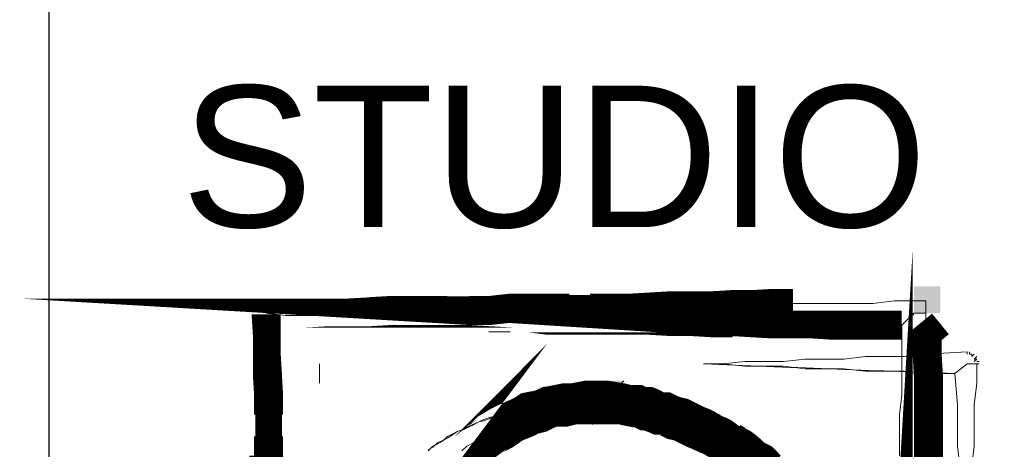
# Model space of a CAD drawing. Header units: millimetres. Extents: x -9409 to 0, y -5353 to 3057.
# Tile 84 of 256: x -4511 to -4337, y -4862 to -4786. Entities that reach past the tile are written whole.
import ezdxf

# ---------------------------------------------------------------- set-up
doc = ezdxf.new("R2010")
doc.units = ezdxf.units.MM
doc.layers.add('PDF_A-TABELKA', color=7, linetype='Continuous')
doc.layers.add('PDF_Text', color=7, linetype='Continuous')
doc.layers.add('SQ_TAB TEKST', color=8, linetype='Continuous', lineweight=0)
doc.styles.add('PDF ComicSansMS', font='arial.ttf')

# ---------------------------------------------------------------- blocks, each defined once
blk = doc.blocks.new('tabelka')
at = {"layer": 'PDF_A-TABELKA', "lineweight": 25}
for points in [[(26628.50208058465, -28113.82220847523), (26628.50208058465, -27397.28164136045), (25541.97586470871, -27397.28164136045), (25541.97586470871, -28113.82220847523)], [(25541.97586470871, -27397.28164136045), (25541.97586470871, -28019.86922507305)], [(25636.6046681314, -27665.39658439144), (25636.6046681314, -27665.39658439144)]]:
    blk.add_lwpolyline(points, dxfattribs=at)
at = {"layer": 'PDF_A-TABELKA', "lineweight": 0}
for points, format in [([(25580.33889312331, -27648.98573334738, 5.115070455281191, 5.115070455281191, 0), (25580.33889312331, -27652.60890825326, 4.688814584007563, 4.688814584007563, 0), (25580.55202105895, -27656.0189552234, 5.115070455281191, 5.115070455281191, 0), (25580.55202105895, -27659.64213012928, 5.115070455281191, 5.115070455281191, 0), (25580.76514899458, -27663.26530503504, 5.115070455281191, 5.115070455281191, 0), (25580.76514899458, -27666.67535200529, 4.688814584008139, 4.688814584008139, 0), (25580.76514899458, -27670.5116548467, 5.115070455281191, 5.115070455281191, 0), (25580.76514899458, -27673.92170181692, 5.115070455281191, 5.115070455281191, 0), (25580.97827693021, -27677.54487672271, 5.115070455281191, 5.115070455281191, 0)], "xyseb"), ([(25691.80480346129, -27684.57809859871, 5.115070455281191, 5.115070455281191, 0), (25691.80480346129, -27681.16805162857, 0, 0, 0), (25692.01793139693, -27677.54487672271, 0, 0, 0), (25692.01793139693, -27673.92170181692, 0, 0, 0), (25692.01793139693, -27670.5116548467, 0, 0, 0), (25692.01793139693, -27666.67535200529, 0, 0, 0), (25692.23105933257, -27663.26530503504, 0, 0, 0), (25692.23105933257, -27659.64213012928, 0, 0, 0), (25692.4441872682, -27656.0189552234, 0, 0, 0), (25692.4441872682, -27650.90388476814, 5.115070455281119, 5.115070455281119, 0), (25687.32911681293, -27650.90388476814, 5.115070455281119, 5.115070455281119, 0), (25683.91906984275, -27650.90388476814, 5.115070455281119, 5.115070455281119, 0), (25680.29589493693, -27650.90388476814, 5.115070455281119, 5.115070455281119, 0), (25676.67272003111, -27650.90388476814, 4.688814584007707, 4.688814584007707, 0), (25673.26267306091, -27650.69075683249, 5.115070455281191, 5.115070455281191, 0), (25669.6394981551, -27650.69075683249, 5.115070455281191, 5.115070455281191, 0), (25666.01632324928, -27650.47762889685, 4.688814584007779, 4.688814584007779, 0), (25662.60627627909, -27650.47762889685, 5.115070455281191, 5.115070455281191, 0), (25658.98310137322, -27650.47762889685, 5.115070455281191, 5.115070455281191, 0), (25655.3599264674, -27650.2645009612, 5.115070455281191, 5.115070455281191, 0), (25651.73675156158, -27650.2645009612, 5.115070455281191, 5.115070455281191, 0), (25648.1135766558, -27650.05137302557, 5.115070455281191, 5.115070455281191, 0), (25644.70352968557, -27650.05137302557, 5.075571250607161, 5.075571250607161, 0), (25641.29348271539, -27650.05137302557, 5.115070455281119, 5.115070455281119, 0), (25637.45717987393, -27650.05137302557, 5.115070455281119, 5.115070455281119, 0), (25633.8340049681, -27650.05137302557, 5.115070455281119, 5.115070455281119, 0), (25630.21083006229, -27650.05137302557, 5.115070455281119, 5.115070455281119, 0), (25626.80078309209, -27649.62511715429, 5.115070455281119, 5.115070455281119, 0), (25623.39073612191, -27649.62511715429, 4.688814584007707, 4.688814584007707, 0), (25619.55443328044, -27649.62511715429, 5.115070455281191, 5.115070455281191, 0), (25616.14438631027, -27649.62511715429, 5.115070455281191, 5.115070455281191, 0), (25612.30808346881, -27649.62511715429, 5.115070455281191, 5.115070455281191, 0), (25608.89803649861, -27649.62511715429, 0, 0, 0), (25605.48798952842, -27649.41198921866, 0, 0, 0), (25601.86481462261, -27649.41198921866, 0, 0, 0), (25598.24163971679, -27649.19886128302, 0, 0, 0), (25594.8315927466, -27649.19886128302, 0, 0, 0), (25590.99528990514, -27649.19886128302, 0, 0, 0), (25587.58524293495, -27649.19886128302, 0, 0, 0), (25583.96206802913, -27648.98573334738, 0, 0, 0), (25580.33889312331, -27648.77260541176, 5.115070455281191, 5.115070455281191, 0), (25583.96206802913, -27648.77260541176, 5.115070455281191, 5.115070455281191, 0), (25587.58524293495, -27648.77260541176, 5.115070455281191, 5.115070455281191, 0), (25590.99528990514, -27648.77260541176, 4.688814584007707, 4.688814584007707, 0), (25594.8315927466, -27648.55947747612, 5.115070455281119, 5.115070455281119, 0), (25598.24163971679, -27648.55947747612, 5.115070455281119, 5.115070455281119, 0), (25601.86481462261, -27648.34634954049, 5.115070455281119, 5.115070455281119, 0), (25605.48798952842, -27648.34634954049, 5.115070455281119, 5.115070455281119, 0), (25608.89803649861, -27648.34634954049, 5.115070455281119, 5.115070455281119, 0), (25612.30808346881, -27648.34634954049, 5.083785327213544, 5.083785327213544, 0), (25616.14438631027, -27648.34634954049, 5.115070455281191, 5.115070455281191, 0), (25619.55443328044, -27648.34634954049, 5.115070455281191, 5.115070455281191, 0), (25623.39073612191, -27647.92009366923, 5.115070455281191, 5.115070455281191, 0), (25626.80078309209, -27647.92009366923, 5.115070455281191, 5.115070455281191, 0), (25630.21083006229, -27647.92009366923, 5.115070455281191, 5.115070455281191, 0), (25633.8340049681, -27647.92009366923, 4.688814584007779, 4.688814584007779, 0), (25637.45717987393, -27647.92009366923, 5.115070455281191, 5.115070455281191, 0), (25641.29348271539, -27647.92009366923, 5.115070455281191, 5.115070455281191, 0), (25644.70352968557, -27647.70696573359, 4.688814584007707, 4.688814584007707, 0), (25648.1135766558, -27647.70696573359, 5.115070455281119, 5.115070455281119, 0), (25651.73675156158, -27647.49383779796, 5.115070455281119, 5.115070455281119, 0), (25655.3599264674, -27647.49383779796, 5.115070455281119, 5.115070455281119, 0), (25658.98310137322, -27647.49383779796, 5.115070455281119, 5.115070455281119, 0), (25662.60627627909, -27647.28070986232, 5.115070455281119, 5.115070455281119, 0), (25666.01632324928, -27647.28070986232, 5.083785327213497, 5.083785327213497, 0), (25669.6394981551, -27647.06758192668, 5.115070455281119, 5.115070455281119, 0), (25673.26267306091, -27647.06758192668, 0, 0, 0), (25676.67272003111, -27647.06758192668, 0, 0, 0), (25680.29589493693, -27647.06758192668, 0, 0, 0), (25683.91906984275, -27647.06758192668, 0, 0, 0), (25687.32911681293, -27647.06758192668, 0, 0, 0), (25691.16541965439, -27646.64132605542, 0, 0, 0), (25694.57546662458, -27646.64132605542, 0, 0, 0)], "xyseb"), ([(25579.912637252, -27677.54487672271, 5.115070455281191, 5.115070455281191, 0), (25579.912637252, -27673.92170181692, 0, 0, 0), (25579.912637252, -27670.5116548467, 0, 0, 0), (25579.912637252, -27666.67535200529, 0, 0, 0), (25579.912637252, -27663.26530503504, 0, 0, 0), (25580.33889312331, -27659.64213012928, 0, 0, 0), (25580.33889312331, -27656.0189552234, 0, 0, 0), (25580.33889312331, -27652.60890825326, 0, 0, 0), (25580.33889312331, -27649.19886128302, 0, 0, 0)], "xyseb"), ([(25699.26428120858, -27650.69075683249, 4.688814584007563, 4.688814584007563, 0), (25696.91987391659, -27652.60890825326, 5.115070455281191, 5.115070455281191, 0), (25696.91987391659, -27656.0189552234, 5.115070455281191, 5.115070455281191, 0), (25697.13300185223, -27659.64213012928, 5.115070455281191, 5.115070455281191, 0), (25697.13300185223, -27663.26530503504, 5.115070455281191, 5.115070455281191, 0), (25697.13300185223, -27666.67535200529, 5.115070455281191, 5.115070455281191, 0), (25697.13300185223, -27670.5116548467, 5.115070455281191, 5.115070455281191, 0), (25697.13300185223, -27673.92170181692, 5.115070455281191, 5.115070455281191, 0), (25697.13300185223, -27677.54487672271, 5.115070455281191, 5.115070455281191, 0)], "xyseb"), ([(25637.88343574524, -27664.54407264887, 7.672605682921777, 7.672605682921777, 0), (25636.81779606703, -27664.54407264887, 7.672605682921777, 7.672605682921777, 0), (25635.75215638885, -27664.54407264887, 7.246349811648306, 7.246349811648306, 0), (25634.68651671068, -27664.75720058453, 7.246349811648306, 7.246349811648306, 0), (25633.62087703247, -27664.75720058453, 7.434469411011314, 7.434469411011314, 0), (25632.5552373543, -27664.97032852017, 7.815724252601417, 7.815724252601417, 0), (25631.70272561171, -27665.1834564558, 7.243841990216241, 7.243841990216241, 0), (25630.63708593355, -27665.1834564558, 7.243841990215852, 7.243841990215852, 0), (25629.57144625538, -27665.60971232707, 7.43446941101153, 7.43446941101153, 0), (25628.71893451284, -27666.03596819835, 7.53521042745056, 7.53521042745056, 0), (25627.86642277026, -27666.24909613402, 7.53521042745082, 7.53521042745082, 0), (25626.80078309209, -27666.46222406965, 7.535210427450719, 7.535210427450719, 0), (25626.1613992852, -27666.88847994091, 7.535210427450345, 7.535210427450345, 0), (25625.30888754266, -27667.31473581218, 7.434469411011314, 7.434469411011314, 0), (25624.24324786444, -27667.74099168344, 7.434469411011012, 7.434469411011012, 0), (25623.39073612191, -27668.16724755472, 7.535210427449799, 7.535210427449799, 0), (25622.53822437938, -27668.59350342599, 7.815724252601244, 7.815724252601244, 0), (25621.89884057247, -27669.01975929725, 7.815724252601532, 7.815724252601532, 0), (25621.04632882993, -27669.44601516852, 7.625096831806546, 7.625096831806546, 0), (25619.98068915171, -27670.08539897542, 7.625096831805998, 7.625096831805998, 0), (25619.34130534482, -27670.72478278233, 7.243841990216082, 7.243841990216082, 0), (25618.48879360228, -27671.36416658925, 7.43446941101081, 7.43446941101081, 0), (25617.84940979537, -27671.79042246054, 7.246349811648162, 7.246349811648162, 0), (25617.21002598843, -27672.42980626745, 7.43446941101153, 7.43446941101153, 0), (25616.57064218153, -27672.85606213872, 7.246349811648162, 7.246349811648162, 0), (25615.71813043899, -27673.7085738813, 7.672605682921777, 7.672605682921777, 0), (25615.07874663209, -27674.13482975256, 7.246349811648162, 7.246349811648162, 0), (25614.43936282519, -27674.77421355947, 0, 0, 0), (25613.79997901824, -27675.626725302, 0, 0, 0), (25613.16059521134, -27676.26610910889, 0, 0, 0), (25612.52121140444, -27676.90549291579, 0, 0, 0)], "xyseb"), ([(25702.67432817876, -27675.626725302), (25702.24807230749, -27672.21667833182), (25702.24807230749, -27668.38037549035), (25702.24807230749, -27664.97032852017), (25701.82181643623, -27659.42900219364, -0.001479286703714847), (25657.49120582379, -27657.72397870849), (25660.90125279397, -27657.72397870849), (25664.73755563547, -27657.29772283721), (25668.14760260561, -27657.29772283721), (25671.55764957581, -27657.29772283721), (25675.3939524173, -27656.87146696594), (25678.80399938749, -27656.87146696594), (25682.21404635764, -27656.87146696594), (25686.05034919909, -27656.44521109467), (25689.46039616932, -27656.44521109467), (25692.87044313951, -27656.44521109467), (25696.70674598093, -27656.0189552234), (25703.95309579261, -27655.59269935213), (25703.95309579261, -27656.0189552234), (25703.95309579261, -27655.59269935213), (25703.95309579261, -27656.0189552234), (25703.95309579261, -27655.59269935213), (25696.70674598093, -27656.0189552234), (25692.87044313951, -27656.44521109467), (25689.46039616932, -27656.44521109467), (25686.05034919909, -27656.44521109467), (25682.21404635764, -27656.87146696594), (25678.80399938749, -27656.87146696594), (25675.3939524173, -27656.87146696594), (25671.55764957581, -27657.29772283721), (25668.14760260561, -27657.29772283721), (25664.73755563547, -27657.29772283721), (25660.90125279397, -27657.72397870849), (25657.49120582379, -27657.72397870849), (25660.90125279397, -27657.72397870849), (25664.73755563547, -27658.15023457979), (25668.14760260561, -27658.15023457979), (25671.55764957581, -27658.15023457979), (25675.3939524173, -27658.57649045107), (25678.80399938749, -27658.57649045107), (25682.21404635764, -27658.57649045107), (25686.05034919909, -27659.00274632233), (25689.46039616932, -27659.00274632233), (25692.87044313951, -27659.00274632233), (25696.70674598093, -27659.42900219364), (25701.82181643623, -27659.42900219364), (25703.95309579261, -27657.72397870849), (25705.65811927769, -27657.72397870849), (25706.08437514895, -27657.72397870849), (25705.65811927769, -27657.72397870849), (25705.65811927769, -27661.13402567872), (25705.23186340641, -27664.97032852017), (25705.23186340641, -27668.38037549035), (25705.23186340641, -27672.21667833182), (25704.80560753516, -27675.626725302)], "xyb"), ([(25637.67030780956, -27664.54407264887, 7.672605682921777, 7.672605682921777, 0), (25638.73594748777, -27664.54407264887, 7.672605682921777, 7.672605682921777, 0), (25639.80158716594, -27664.54407264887, 7.672605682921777, 7.672605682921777, 0), (25640.86722684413, -27664.54407264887, 7.672605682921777, 7.672605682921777, 0), (25641.71973858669, -27664.54407264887, 7.246349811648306, 7.246349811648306, 0), (25642.99850620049, -27664.75720058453, 7.243841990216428, 7.243841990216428, 0), (25643.85101794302, -27664.97032852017, 7.246349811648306, 7.246349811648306, 0), (25644.9166576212, -27665.1834564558, 7.434469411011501, 7.434469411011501, 0), (25645.98229729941, -27665.1834564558, 7.246349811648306, 7.246349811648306, 0), (25646.83480904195, -27665.60971232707, 7.625096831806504, 7.625096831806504, 0), (25647.68732078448, -27665.60971232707, 7.625096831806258, 7.625096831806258, 0), (25648.7529604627, -27666.03596819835, 7.434469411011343, 7.434469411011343, 0), (25649.60547220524, -27666.46222406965, 7.434469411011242, 7.434469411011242, 0), (25650.67111188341, -27666.46222406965, 7.434469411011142, 7.434469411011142, 0), (25651.52362362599, -27666.88847994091, 7.625096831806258, 7.625096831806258, 0), (25652.37613536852, -27667.31473581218, 7.625096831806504, 7.625096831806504, 0), (25653.4417750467, -27667.52786374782, 7.625096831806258, 7.625096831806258, 0), (25654.29428678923, -27667.95411961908, 7.625096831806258, 7.625096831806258, 0), (25655.14679853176, -27668.38037549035, 7.625096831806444, 7.625096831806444, 0), (25655.99931027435, -27668.80663136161, 7.625096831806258, 7.625096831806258, 0), (25657.06494995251, -27669.23288723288, 7.625096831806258, 7.625096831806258, 0), (25657.91746169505, -27669.65914310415, 7.535210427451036, 7.535210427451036, 0), (25658.76997343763, -27670.08539897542, 7.434469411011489, 7.434469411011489, 0), (25659.62248518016, -27670.5116548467, 7.535210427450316, 7.535210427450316, 0), (25660.47499692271, -27670.93791071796, 7.5352104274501, 7.5352104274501, 0), (25661.32750866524, -27671.5772945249, 7.243841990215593, 7.243841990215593, 0), (25662.18002040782, -27672.00355039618, 7.836618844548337, 7.836618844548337, 0), (25663.03253215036, -27672.42980626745, 7.535210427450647, 7.535210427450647, 0), (25663.8850438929, -27672.85606213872, 7.53521042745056, 7.53521042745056, 0), (25664.73755563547, -27673.49544594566, 7.434469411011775, 7.434469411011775, 0), (25665.59006737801, -27674.13482975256, 7.243841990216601, 7.243841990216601, 0), (25666.22945118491, -27674.77421355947, 7.4344694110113, 7.4344694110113, 0), (25667.08196292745, -27675.20046943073, 7.625096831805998, 7.625096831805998, 0), (25667.93447466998, -27676.05298117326, 7.548460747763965, 7.548460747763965, 0), (25668.57385847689, -27676.69236498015, 7.434469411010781, 7.434469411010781, 0), (25669.42637021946, -27677.11862085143, 7.246349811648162, 7.246349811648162, 0)], "xyseb"), ([(25666.44257912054, -27678.61051640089, 7.672605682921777, 7.672605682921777, 0), (25666.01632324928, -27677.97113259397, 0, 0, 0), (25665.1638115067, -27677.11862085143, 0, 0, 0), (25664.73755563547, -27676.47923704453, 0, 0, 0), (25664.09817182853, -27675.626725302, 0, 0, 0), (25663.24566008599, -27674.98734149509, 0, 0, 0), (25662.81940421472, -27674.34795768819, 0, 0, 0), (25662.18002040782, -27673.7085738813, 0, 0, 0), (25661.32750866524, -27672.85606213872, 0, 0, 0), (25660.68812485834, -27672.42980626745, 0, 0, 0), (25659.8356131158, -27671.79042246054, 0, 0, 0), (25659.19622930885, -27671.15103865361, 0, 0, 0), (25658.34371756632, -27670.5116548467, 0, 0, 0), (25657.49120582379, -27670.08539897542, 0, 0, 0), (25656.85182201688, -27669.44601516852, 0, 0, 0), (25655.99931027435, -27669.01975929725, 0, 0, 0), (25655.14679853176, -27668.59350342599, 0, 0, 0), (25654.08115885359, -27667.95411961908, 0, 0, 0), (25653.4417750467, -27667.52786374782, 0, 0, 0), (25652.58926330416, -27667.31473581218, 0, 0, 0), (25651.52362362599, -27666.88847994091, 0, 0, 0), (25650.67111188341, -27666.46222406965, 0, 0, 0), (25649.60547220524, -27666.24909613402, 0, 0, 0), (25648.7529604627, -27666.03596819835, 0, 0, 0), (25647.68732078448, -27665.60971232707, 0, 0, 0), (25646.83480904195, -27665.60971232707, 0, 0, 0), (25645.98229729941, -27665.1834564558, 0, 0, 0), (25644.9166576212, -27665.1834564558, 0, 0, 0), (25643.85101794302, -27664.97032852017, 0, 0, 0), (25642.99850620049, -27664.75720058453, 0, 0, 0), (25641.71973858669, -27664.54407264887, 0, 0, 0), (25640.86722684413, -27664.54407264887, 0, 0, 0)], "xyseb")]:
    blk.add_lwpolyline(points, format=format, dxfattribs=at)
for points in [[(25580.33889312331, -27648.77260541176), (25583.7489400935, -27648.77260541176), (25587.58524293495, -27648.77260541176), (25590.99528990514, -27648.77260541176), (25594.8315927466, -27648.77260541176), (25598.24163971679, -27648.77260541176), (25601.65168668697, -27648.34634954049), (25605.48798952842, -27648.34634954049), (25608.89803649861, -27648.34634954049), (25612.30808346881, -27648.34634954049), (25616.14438631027, -27648.34634954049), (25619.55443328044, -27648.34634954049), (25623.39073612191, -27647.92009366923), (25626.80078309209, -27647.92009366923), (25630.21083006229, -27647.92009366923), (25634.04713290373, -27647.92009366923), (25637.45717987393, -27647.92009366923), (25641.29348271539, -27647.92009366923), (25644.70352968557, -27647.49383779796), (25648.1135766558, -27647.49383779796), (25651.94987949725, -27647.49383779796), (25655.3599264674, -27647.49383779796), (25658.76997343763, -27647.49383779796), (25662.60627627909, -27647.49383779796), (25666.01632324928, -27647.49383779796), (25669.85262609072, -27647.06758192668), (25673.26267306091, -27647.06758192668), (25676.67272003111, -27647.06758192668), (25680.50902287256, -27647.06758192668), (25683.91906984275, -27647.06758192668), (25687.32911681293, -27647.06758192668), (25691.16541965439, -27646.64132605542), (25694.57546662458, -27646.64132605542), (25696.70674598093, -27646.64132605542), (25696.70674598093, -27648.77260541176), (25694.57546662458, -27648.77260541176), (25692.4441872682, -27650.90388476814), (25687.32911681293, -27650.90388476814), (25683.91906984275, -27650.90388476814), (25680.50902287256, -27650.90388476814), (25676.67272003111, -27650.90388476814), (25673.26267306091, -27650.47762889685), (25669.85262609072, -27650.47762889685), (25666.01632324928, -27650.47762889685), (25662.60627627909, -27650.47762889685), (25658.76997343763, -27650.47762889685), (25655.3599264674, -27650.47762889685), (25651.94987949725, -27650.47762889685), (25648.1135766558, -27650.05137302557), (25644.70352968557, -27650.05137302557), (25641.29348271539, -27650.05137302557), (25637.45717987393, -27650.05137302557), (25634.04713290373, -27650.05137302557), (25630.21083006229, -27650.05137302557), (25626.80078309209, -27649.62511715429), (25623.39073612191, -27649.62511715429), (25619.55443328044, -27649.62511715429), (25616.14438631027, -27649.62511715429), (25612.30808346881, -27649.62511715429), (25608.89803649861, -27649.62511715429), (25605.48798952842, -27649.19886128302), (25601.65168668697, -27649.19886128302), (25598.24163971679, -27649.19886128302), (25594.8315927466, -27649.19886128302), (25590.99528990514, -27649.19886128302), (25587.58524293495, -27649.19886128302), (25583.7489400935, -27649.19886128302)], [(25704.80560753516, -27656.44521109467), (25705.23186340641, -27656.0189552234), (25704.80560753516, -27656.44521109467), (25704.80560753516, -27656.0189552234), (25704.37935166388, -27656.0189552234), (25704.37935166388, -27655.59269935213), (25704.37935166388, -27656.0189552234), (25704.37935166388, -27655.59269935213), (25704.37935166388, -27656.0189552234), (25704.80560753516, -27656.0189552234), (25704.80560753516, -27656.44521109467), (25705.23186340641, -27656.0189552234)], [(25705.23186340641, -27657.29772283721), (25705.65811927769, -27656.87146696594), (25705.23186340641, -27656.87146696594), (25705.65811927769, -27656.44521109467), (25705.23186340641, -27656.87146696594), (25705.65811927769, -27656.44521109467), (25705.23186340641, -27656.87146696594), (25705.65811927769, -27656.87146696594)], [(25706.08437514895, -27657.29772283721), (25705.65811927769, -27657.29772283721)]]:
    blk.add_lwpolyline(points, close=True, dxfattribs=at)
for points in [[(25579.912637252, -27673.92170181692), (25579.912637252, -27670.5116548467), (25579.912637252, -27666.67535200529), (25579.912637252, -27663.26530503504), (25580.33889312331, -27659.42900219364), (25580.33889312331, -27656.0189552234), (25580.33889312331, -27652.60890825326), (25580.33889312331, -27649.19886128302), (25580.33889312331, -27652.60890825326), (25580.76514899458, -27656.0189552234), (25580.76514899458, -27659.42900219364), (25580.76514899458, -27663.26530503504), (25580.76514899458, -27666.67535200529), (25580.76514899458, -27670.5116548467), (25580.76514899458, -27673.92170181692)], [(25692.01793139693, -27673.92170181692), (25692.01793139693, -27670.5116548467), (25692.01793139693, -27666.67535200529), (25692.4441872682, -27663.26530503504), (25692.4441872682, -27659.42900219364), (25692.4441872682, -27656.0189552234), (25692.4441872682, -27650.90388476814), (25694.57546662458, -27648.77260541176), (25696.70674598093, -27648.77260541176), (25696.70674598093, -27652.60890825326), (25696.70674598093, -27656.0189552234), (25697.13300185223, -27659.42900219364), (25697.13300185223, -27663.26530503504), (25697.13300185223, -27666.67535200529), (25697.13300185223, -27670.5116548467), (25697.13300185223, -27673.92170181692)], [(25705.23186340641, -27656.44521109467), (25705.23186340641, -27656.44521109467)], [(25705.23186340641, -27656.44521109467), (25705.23186340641, -27656.44521109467)], [(25589.7165222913, -27661.13402567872), (25589.7165222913, -27657.72397870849), (25589.7165222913, -27661.13402567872)], [(25589.7165222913, -27661.13402567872), (25589.7165222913, -27657.72397870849), (25589.7165222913, -27661.13402567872)], [(25702.67432817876, -27675.626725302), (25702.24807230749, -27672.21667833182), (25702.24807230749, -27668.38037549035), (25702.24807230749, -27664.97032852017), (25701.82181643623, -27659.42900219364), (25703.95309579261, -27657.72397870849), (25705.65811927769, -27657.72397870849), (25705.65811927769, -27661.13402567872), (25705.23186340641, -27664.97032852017), (25705.23186340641, -27668.38037549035), (25705.23186340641, -27672.21667833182), (25704.80560753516, -27675.626725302)], [(25636.17841226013, -27667.95411961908), (25643.42476207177, -27660.70776980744)], [(25637.88343574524, -27668.38037549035), (25637.88343574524, -27660.70776980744)], [(25608.89803649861, -27672.85606213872), (25609.7505482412, -27672.42980626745), (25610.60305998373, -27671.5772945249), (25611.66869966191, -27671.15103865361), (25612.52121140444, -27670.72478278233), (25613.37372314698, -27670.08539897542), (25614.01310695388, -27669.65914310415), (25615.29187456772, -27669.23288723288), (25615.93125837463, -27668.80663136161), (25616.78377011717, -27668.38037549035), (25617.84940979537, -27667.95411961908), (25618.7019215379, -27667.74099168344), (25619.98068915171, -27667.31473581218), (25620.8332008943, -27666.88847994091), (25621.89884057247, -27666.46222406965), (25622.751352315, -27666.46222406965), (25623.60386405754, -27666.03596819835), (25624.66950373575, -27665.82284026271), (25625.52201547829, -27665.60971232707), (25626.58765515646, -27665.39658439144), (25627.44016689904, -27665.1834564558), (25628.71893451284, -27664.97032852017), (25629.57144625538, -27664.97032852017), (25630.63708593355, -27664.75720058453), (25631.70272561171, -27664.75720058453), (25632.5552373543, -27664.54407264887), (25633.8340049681, -27664.54407264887), (25634.68651671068, -27664.54407264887), (25635.75215638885, -27664.54407264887), (25636.6046681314, -27664.54407264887), (25637.88343574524, -27664.54407264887), (25636.6046681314, -27664.54407264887), (25635.75215638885, -27664.54407264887), (25634.89964464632, -27664.54407264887), (25633.62087703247, -27664.97032852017), (25632.76836528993, -27664.97032852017), (25631.91585354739, -27664.97032852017), (25630.63708593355, -27665.39658439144), (25629.78457419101, -27665.82284026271), (25628.93206244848, -27665.82284026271), (25628.0795507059, -27666.24909613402), (25626.80078309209, -27666.67535200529), (25625.94827134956, -27667.10160787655), (25625.09575960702, -27667.10160787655), (25624.24324786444, -27667.52786374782), (25623.39073612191, -27667.95411961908), (25622.53822437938, -27668.38037549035), (25621.68571263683, -27669.23288723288), (25620.8332008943, -27669.65914310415), (25619.98068915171, -27670.08539897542), (25619.55443328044, -27670.5116548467), (25618.7019215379, -27671.36416658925), (25617.84940979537, -27671.79042246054), (25616.9968980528, -27672.21667833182), (25616.57064218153, -27673.06919007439)], [(25608.89803649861, -27673.06919007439), (25609.7505482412, -27672.21667833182), (25610.60305998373, -27671.79042246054), (25611.45557172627, -27671.36416658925), (25612.30808346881, -27670.5116548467), (25613.16059521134, -27670.08539897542), (25614.01310695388, -27669.65914310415), (25615.29187456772, -27669.23288723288), (25616.14438631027, -27668.80663136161), (25616.9968980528, -27668.38037549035), (25617.84940979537, -27667.95411961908), (25618.7019215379, -27667.52786374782), (25619.98068915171, -27667.10160787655), (25620.8332008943, -27667.10160787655), (25621.68571263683, -27666.67535200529), (25622.53822437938, -27666.24909613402), (25623.81699199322, -27666.24909613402), (25624.66950373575, -27665.82284026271), (25625.52201547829, -27665.82284026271), (25626.80078309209, -27665.39658439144), (25627.65329483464, -27665.39658439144), (25628.5058065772, -27664.97032852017), (25629.78457419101, -27664.97032852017), (25630.63708593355, -27664.97032852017), (25631.48959767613, -27664.54407264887), (25632.76836528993, -27664.54407264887), (25633.62087703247, -27664.54407264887), (25634.89964464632, -27664.54407264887), (25635.75215638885, -27664.54407264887), (25636.6046681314, -27664.54407264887), (25637.88343574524, -27664.54407264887), (25637.88343574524, -27664.11781677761), (25637.88343574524, -27664.54407264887), (25637.88343574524, -27664.11781677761), (25637.88343574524, -27664.54407264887), (25638.73594748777, -27664.54407264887), (25640.01471510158, -27664.54407264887), (25640.86722684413, -27664.54407264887), (25641.71973858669, -27664.54407264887), (25642.99850620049, -27664.97032852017), (25643.85101794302, -27664.97032852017), (25644.70352968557, -27664.97032852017), (25645.98229729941, -27665.39658439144), (25646.83480904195, -27665.39658439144), (25647.68732078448, -27665.82284026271), (25648.96608839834, -27665.82284026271), (25649.81860014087, -27666.24909613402), (25650.67111188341, -27666.67535200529), (25651.52362362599, -27666.67535200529), (25652.37613536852, -27667.10160787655), (25653.65490298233, -27667.52786374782), (25654.50741472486, -27667.95411961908), (25655.3599264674, -27668.38037549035), (25656.21243820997, -27668.80663136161), (25657.06494995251, -27669.23288723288), (25657.91746169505, -27669.65914310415), (25658.76997343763, -27670.08539897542), (25659.62248518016, -27670.5116548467), (25660.47499692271, -27670.93791071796), (25661.32750866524, -27671.36416658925), (25662.18002040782, -27671.79042246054), (25663.03253215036, -27672.64293420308), (25663.88504389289, -27673.06919007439)], [(25661.32750866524, -27673.06919007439), (25660.47499692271, -27672.21667833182), (25660.04874105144, -27671.79042246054), (25659.19622930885, -27671.36416658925), (25658.34371756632, -27670.5116548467), (25657.49120582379, -27670.08539897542), (25656.63869408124, -27669.65914310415), (25655.78618233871, -27669.23288723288), (25654.93367059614, -27668.38037549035), (25654.08115885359, -27667.95411961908), (25653.22864711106, -27667.52786374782), (25652.37613536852, -27667.10160787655), (25651.52362362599, -27667.10160787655), (25650.67111188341, -27666.67535200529), (25649.81860014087, -27666.24909613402), (25648.96608839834, -27665.82284026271), (25647.68732078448, -27665.82284026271), (25646.83480904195, -27665.39658439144), (25645.98229729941, -27665.39658439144), (25644.70352968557, -27664.97032852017), (25643.85101794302, -27664.97032852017), (25642.99850620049, -27664.97032852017), (25641.71973858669, -27664.54407264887), (25640.86722684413, -27664.54407264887), (25640.01471510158, -27664.54407264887), (25638.73594748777, -27664.54407264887), (25637.88343574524, -27664.54407264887), (25637.88343574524, -27664.11781677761)], [(25614.86561869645, -27673.06919007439), (25615.71813043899, -27672.21667833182), (25616.57064218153, -27671.79042246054), (25617.42315392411, -27671.36416658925), (25618.27566566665, -27670.5116548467), (25619.12817740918, -27670.08539897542), (25619.98068915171, -27669.65914310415), (25620.8332008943, -27669.23288723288), (25621.68571263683, -27668.80663136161), (25622.96448025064, -27668.38037549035), (25623.81699199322, -27667.95411961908), (25624.66950373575, -27667.52786374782), (25625.52201547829, -27667.52786374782), (25626.80078309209, -27667.10160787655), (25627.65329483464, -27666.67535200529), (25628.5058065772, -27666.67535200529), (25629.35831831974, -27666.24909613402), (25630.63708593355, -27666.24909613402), (25631.48959767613, -27665.82284026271), (25632.76836528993, -27665.82284026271), (25633.62087703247, -27665.82284026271), (25634.473388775, -27665.82284026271), (25635.75215638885, -27665.39658439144), (25636.6046681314, -27665.39658439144), (25637.88343574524, -27665.39658439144), (25638.73594748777, -27665.82284026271), (25640.01471510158, -27665.82284026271), (25640.86722684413, -27665.82284026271), (25641.71973858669, -27665.82284026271), (25642.99850620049, -27666.24909613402), (25643.85101794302, -27666.24909613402), (25645.12978555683, -27666.67535200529), (25645.98229729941, -27666.67535200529), (25646.83480904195, -27667.10160787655), (25647.68732078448, -27667.52786374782), (25648.96608839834, -27667.52786374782), (25649.81860014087, -27667.95411961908), (25650.67111188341, -27668.38037549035), (25651.52362362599, -27668.80663136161), (25652.37613536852, -27669.23288723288), (25653.22864711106, -27669.65914310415), (25654.08115885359, -27670.08539897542), (25655.3599264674, -27670.5116548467), (25656.21243820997, -27671.36416658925), (25657.06494995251, -27671.79042246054), (25657.49120582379, -27672.21667833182), (25658.34371756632, -27673.06919007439)], [(25639.58845923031, -27664.54407264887), (25640.01471510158, -27664.11781677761)]]:
    blk.add_lwpolyline(points, dxfattribs=at)
at = {"layer": 'PDF_A-TABELKA', "transparency": 33554559}
for points in [[(25694.57546662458, -27648.77260541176), (25694.57546662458, -27644.08379082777), (25699.26428120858, -27644.08379082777)], [(25694.57546662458, -27648.77260541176), (25699.26428120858, -27644.08379082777), (25699.26428120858, -27648.77260541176)], [(25694.57546662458, -27648.77260541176), (25694.14921075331, -27649.19886128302), (25694.57546662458, -27649.19886128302)], [(25694.57546662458, -27648.77260541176), (25694.14921075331, -27648.77260541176), (25694.14921075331, -27649.19886128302)], [(25638.73594748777, -27668.38037549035), (25638.73594748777, -27660.70776980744), (25637.88343574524, -27668.38037549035)], [(25638.73594748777, -27660.70776980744), (25637.88343574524, -27668.38037549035), (25637.88343574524, -27660.70776980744)], [(25638.73594748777, -27665.82284026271), (25638.73594748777, -27660.70776980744), (25643.42476207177, -27660.70776980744)], [(25641.29348271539, -27663.69156090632), (25643.42476207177, -27661.13402567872), (25641.29348271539, -27660.70776980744)], [(25641.29348271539, -27663.69156090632), (25640.44097097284, -27668.38037549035), (25636.17841226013, -27667.95411961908)], [(25638.73594748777, -27665.82284026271), (25636.17841226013, -27668.38037549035), (25638.73594748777, -27668.38037549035)]]:
    blk.add_solid(points, dxfattribs=at)
at = {"layer": 'PDF_Text', "insert": (25565.37278063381, -27621.35186983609), "char_height": 24.92526588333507, "attachment_point": 4, "style": 'PDF ComicSansMS'}
blk.add_mtext('STUDIO', dxfattribs=at)

msp = doc.modelspace()

# ---------------------------------------------------------------- block references
at = {"layer": 'SQ_TAB TEKST', "lineweight": 35}
msp.add_blockref('tabelka', (-30047.41033688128, 22810.6162462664), dxfattribs=at)

doc.saveas('drawing.dxf')
